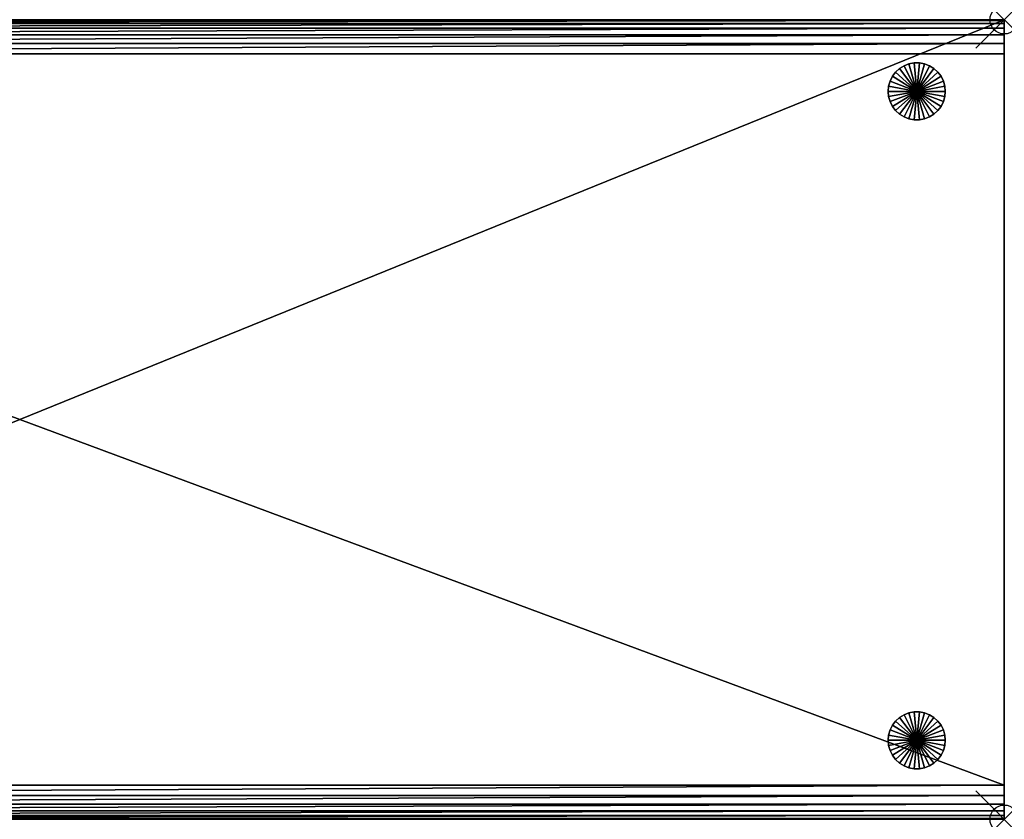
# Model space of a CAD drawing. Header units: inches. Extents: x 0 to 69, y -28 to 0.
# Tile 2 of 2: x 34.5 to 69, y -28 to 0. Entities that reach past the tile are written whole.
import ezdxf

# ---------------------------------------------------------------- set-up
doc = ezdxf.new("R2010")
doc.units = ezdxf.units.IN
doc.header["$MEASUREMENT"] = 0
doc.header["$PDMODE"] = 35
doc.header["$PDSIZE"] = 1
for name, color, linetype in [('A-FURN-3-NODE', 7, 'Continuous'), ('A-FURN-3-ST', 151, 'Continuous'), ('A-FURN-3-ST-LG', 252, 'Continuous')]:
    doc.layers.add(name, color=color, linetype=linetype)

msp = doc.modelspace()

# ---------------------------------------------------------------- linework, layer by layer
at = {"layer": 'A-FURN-3-NODE'}
for p in [(69, 0), (69, -28)]:
    msp.add_point(p, dxfattribs=at)

# ---------------------------------------------------------------- meshes
at = {"layer": 'A-FURN-3-ST'}
mesh = msp.add_polyface(dxfattribs=at)
corners = [(0, -28, 1.323), (69, -28, 1.323), (0, 0, 1.323), (69, 0, 1.323), (0, -27.7, 13.7), (0, -28, 12.8), (0, -27.967, 13.167), (0, -27.867, 13.467), (0, -26.8, 14), (0, -27.167, 13.967), (0, -27.467, 13.867), (69, -27.7, 13.7), (69, -26.8, 14), (69, -27.167, 13.967), (69, -27.467, 13.867), (69, -28, 12.8), (69, -27.967, 13.167), (69, -27.867, 13.467), (69, -0.3, 13.7), (69, 0, 12.8), (69, -0.033, 13.167), (69, -0.133, 13.467), (69, -1.2, 14), (69, -0.833, 13.967), (69, -0.533, 13.867), (0, -0.3, 13.7), (0, -1.2, 14), (0, -0.833, 13.967), (0, -0.533, 13.867), (0, 0, 12.8), (0, -0.033, 13.167), (0, -0.133, 13.467)]
mesh.append_faces([[corners[k] for k in face] for face in [(20, 18, 23), (23, 12, 14), (14, 17, 15), (23, 14, 15), (20, 23, 15), (3, 20, 15), (6, 4, 9), (9, 26, 28), (28, 31, 29), (9, 28, 29), (6, 9, 29), (0, 6, 29)]], dxfattribs={"vtx0": -1, "vtx1": -1, "vtx2": -1})
mesh.append_faces([[corners[k] for k in face] for face in [(1, 3, 15), (2, 0, 29)]], dxfattribs={"vtx1": -1})
mesh.append_faces([[corners[k] for k in face] for face in [(0, 2, 3), (3, 1, 0), (12, 22, 26), (26, 8, 12), (1, 15, 5), (5, 0, 1), (3, 19, 20), (20, 21, 18), (18, 24, 23), (23, 22, 12), (12, 13, 14), (14, 11, 17), (17, 16, 15), (2, 29, 19), (19, 3, 2), (0, 5, 6), (6, 7, 4), (4, 10, 9), (9, 8, 26), (26, 27, 28), (28, 25, 31), (31, 30, 29), (12, 8, 9), (9, 13, 12), (13, 9, 10), (10, 14, 13), (14, 10, 4), (4, 11, 14), (26, 22, 23), (23, 27, 26), (27, 23, 24), (24, 28, 27), (28, 24, 18), (18, 25, 28), (5, 15, 16), (16, 6, 5), (6, 16, 17), (17, 7, 6), (7, 17, 11), (11, 4, 7), (19, 29, 30), (30, 20, 19), (20, 30, 31), (31, 21, 20), (21, 31, 25), (25, 18, 21)]], dxfattribs={"vtx2": -1})
at = {"layer": 'A-FURN-3-ST-LG'}
mesh = msp.add_polyface(dxfattribs=at)
corners = [(65.931, -2.509, 0), (64.931, -2.509, 0), (64.948, -2.326, 0), (65.329, -1.711, 0), (65.192, -1.836, 0.3), (65.329, -1.711, 0.3), (65.192, -1.836, 0), (65.081, -1.983, 0.3), (65.081, -1.983, 0), (64.999, -2.148, 0.3), (64.999, -2.148, 0), (64.948, -2.326, 0.3), (64.931, -2.509, 0.3), (65.192, -1.836, 0.6), (65.329, -1.711, 0.6), (65.081, -1.983, 0.6), (64.999, -2.148, 0.6), (64.948, -2.326, 0.6), (64.931, -2.509, 0.6), (65.192, -1.836, 0.9), (65.329, -1.711, 0.9), (65.081, -1.983, 0.9), (64.999, -2.148, 0.9), (64.948, -2.326, 0.9), (64.931, -2.509, 0.9), (65.192, -1.836, 1.2), (65.329, -1.711, 1.2), (65.081, -1.983, 1.2), (64.999, -2.148, 1.2), (64.948, -2.326, 1.2), (64.931, -2.509, 1.2), (65.192, -1.836, 1.5), (65.081, -1.983, 1.5), (64.999, -2.148, 1.5), (64.948, -2.326, 1.5), (64.931, -2.509, 1.5), (65.931, -2.509, 1.5)]
mesh.append_faces([[corners[k] for k in face] for face in [(3, 4, 5), (6, 7, 4), (8, 9, 7), (10, 11, 9), (2, 12, 11), (5, 13, 14), (4, 15, 13), (7, 16, 15), (9, 17, 16), (11, 18, 17), (14, 19, 20), (13, 21, 19), (15, 22, 21), (16, 23, 22), (17, 24, 23), (20, 25, 26), (19, 27, 25), (21, 28, 27), (22, 29, 28), (23, 30, 29), (25, 32, 31), (27, 33, 32), (28, 34, 33), (29, 35, 34)]], dxfattribs={"vtx0": -1})
mesh.append_faces([[corners[k] for k in face] for face in [(0, 1, 2), (36, 34, 35)]], dxfattribs={"vtx0": -1, "vtx2": -1})
mesh.append_faces([[corners[k] for k in face] for face in [(3, 6, 4), (6, 8, 7), (8, 10, 9), (10, 2, 11), (2, 1, 12), (5, 4, 13), (4, 7, 15), (7, 9, 16), (9, 11, 17), (11, 12, 18), (14, 13, 19), (13, 15, 21), (15, 16, 22), (16, 17, 23), (17, 18, 24), (20, 19, 25), (19, 21, 27), (21, 22, 28), (22, 23, 29), (23, 24, 30), (26, 25, 31), (25, 27, 32), (27, 28, 33), (28, 29, 34), (29, 30, 35)]], dxfattribs={"vtx2": -1})
mesh = msp.add_polyface(dxfattribs=at)
corners = [(65.931, -2.509, 0), (65.839, -1.514, 0), (66.024, -1.514, 0), (65.658, -1.547, 0), (65.486, -1.614, 0), (65.329, -1.711, 0), (65.192, -1.836, 0), (65.081, -1.983, 0), (64.999, -2.148, 0), (64.948, -2.326, 0), (65.839, -1.514, 0.3), (65.658, -1.547, 0.3), (65.486, -1.614, 0.3), (65.329, -1.711, 0.3), (66.024, -1.514, 0.3), (65.839, -1.514, 0.6), (65.658, -1.547, 0.6), (65.486, -1.614, 0.6), (65.329, -1.711, 0.6), (66.024, -1.514, 0.6), (65.839, -1.514, 0.9), (65.658, -1.547, 0.9), (65.486, -1.614, 0.9), (65.329, -1.711, 0.9), (66.024, -1.514, 0.9), (65.839, -1.514, 1.2), (65.658, -1.547, 1.2), (65.486, -1.614, 1.2), (65.329, -1.711, 1.2), (66.024, -1.514, 1.2), (65.839, -1.514, 1.5), (65.658, -1.547, 1.5), (65.486, -1.614, 1.5), (65.329, -1.711, 1.5), (65.192, -1.836, 1.5), (65.931, -2.509, 1.5), (65.081, -1.983, 1.5), (64.999, -2.148, 1.5), (64.948, -2.326, 1.5)]
mesh.append_faces([[corners[k] for k in face] for face in [(1, 11, 10), (3, 12, 11), (4, 13, 12), (10, 16, 15), (11, 17, 16), (12, 18, 17), (15, 21, 20), (16, 22, 21), (17, 23, 22), (20, 26, 25), (21, 27, 26), (22, 28, 27), (25, 31, 30), (26, 32, 31), (27, 33, 32), (28, 34, 33)]], dxfattribs={"vtx0": -1})
mesh.append_faces([[corners[k] for k in face] for face in [(0, 1, 2), (0, 3, 1), (0, 4, 3), (0, 5, 4), (0, 6, 5), (0, 7, 6), (0, 8, 7), (0, 9, 8), (35, 30, 31), (35, 31, 32), (35, 32, 33), (35, 33, 34), (35, 34, 36), (35, 36, 37), (35, 37, 38)]], dxfattribs={"vtx0": -1, "vtx2": -1})
mesh.append_faces([[corners[k] for k in face] for face in [(2, 1, 10), (1, 3, 11), (3, 4, 12), (4, 5, 13), (14, 10, 15), (10, 11, 16), (11, 12, 17), (12, 13, 18), (19, 15, 20), (15, 16, 21), (16, 17, 22), (17, 18, 23), (24, 20, 25), (20, 21, 26), (21, 22, 27), (22, 23, 28), (29, 25, 30), (25, 26, 31), (26, 27, 32), (27, 28, 33)]], dxfattribs={"vtx2": -1})
mesh = msp.add_polyface(dxfattribs=at)
corners = [(65.931, -2.509, 0), (66.864, -2.148, 0), (66.914, -2.326, 0), (66.782, -1.983, 0), (66.67, -1.836, 0), (66.534, -1.711, 0), (66.377, -1.614, 0), (66.205, -1.547, 0), (66.024, -1.514, 0), (66.534, -1.711, 0.3), (66.377, -1.614, 0.3), (66.205, -1.547, 0.3), (66.024, -1.514, 0.3), (65.839, -1.514, 0.3), (66.377, -1.614, 0.6), (66.534, -1.711, 0.6), (66.205, -1.547, 0.6), (66.024, -1.514, 0.6), (65.839, -1.514, 0.6), (66.377, -1.614, 0.9), (66.534, -1.711, 0.9), (66.205, -1.547, 0.9), (66.024, -1.514, 0.9), (65.839, -1.514, 0.9), (66.377, -1.614, 1.2), (66.534, -1.711, 1.2), (66.205, -1.547, 1.2), (66.024, -1.514, 1.2), (65.839, -1.514, 1.2), (66.377, -1.614, 1.5), (66.534, -1.711, 1.5), (66.205, -1.547, 1.5), (66.024, -1.514, 1.5), (65.839, -1.514, 1.5), (65.931, -2.509, 1.5), (66.914, -2.326, 1.5), (66.864, -2.148, 1.5), (66.782, -1.983, 1.5), (66.67, -1.836, 1.5)]
mesh.append_faces([[corners[k] for k in face] for face in [(5, 10, 9), (6, 11, 10), (7, 12, 11), (8, 13, 12), (9, 14, 15), (10, 16, 14), (11, 17, 16), (12, 18, 17), (15, 19, 20), (14, 21, 19), (16, 22, 21), (17, 23, 22), (20, 24, 25), (19, 26, 24), (21, 27, 26), (22, 28, 27), (25, 29, 30), (24, 31, 29), (26, 32, 31), (27, 33, 32)]], dxfattribs={"vtx0": -1})
mesh.append_faces([[corners[k] for k in face] for face in [(0, 1, 2), (0, 3, 1), (0, 4, 3), (0, 5, 4), (0, 6, 5), (0, 7, 6), (0, 8, 7), (34, 35, 36), (34, 36, 37), (34, 37, 38), (34, 38, 30), (34, 30, 29), (34, 29, 31), (34, 31, 32), (34, 32, 33)]], dxfattribs={"vtx0": -1, "vtx2": -1})
mesh.append_faces([[corners[k] for k in face] for face in [(4, 5, 9), (5, 6, 10), (6, 7, 11), (7, 8, 12), (9, 10, 14), (10, 11, 16), (11, 12, 17), (15, 14, 19), (14, 16, 21), (16, 17, 22), (20, 19, 24), (19, 21, 26), (21, 22, 27), (25, 24, 29), (24, 26, 31), (26, 27, 32)]], dxfattribs={"vtx2": -1})
mesh = msp.add_polyface(dxfattribs=at)
corners = [(65.931, -2.509, 0), (66.914, -2.326, 0), (66.931, -2.509, 0), (66.914, -2.326, 0.3), (66.931, -2.509, 0.3), (66.864, -2.148, 0.3), (66.864, -2.148, 0), (66.782, -1.983, 0.3), (66.782, -1.983, 0), (66.67, -1.836, 0.3), (66.67, -1.836, 0), (66.534, -1.711, 0.3), (66.914, -2.326, 0.6), (66.931, -2.509, 0.6), (66.864, -2.148, 0.6), (66.782, -1.983, 0.6), (66.67, -1.836, 0.6), (66.534, -1.711, 0.6), (66.914, -2.326, 0.9), (66.931, -2.509, 0.9), (66.864, -2.148, 0.9), (66.782, -1.983, 0.9), (66.67, -1.836, 0.9), (66.534, -1.711, 0.9), (66.914, -2.326, 1.2), (66.931, -2.509, 1.2), (66.864, -2.148, 1.2), (66.782, -1.983, 1.2), (66.67, -1.836, 1.2), (66.534, -1.711, 1.2), (66.914, -2.326, 1.5), (66.931, -2.509, 1.5), (66.864, -2.148, 1.5), (66.782, -1.983, 1.5), (66.67, -1.836, 1.5), (66.534, -1.711, 1.5), (65.931, -2.509, 1.5)]
mesh.append_faces([[corners[k] for k in face] for face in [(2, 3, 4), (1, 5, 3), (6, 7, 5), (8, 9, 7), (10, 11, 9), (4, 12, 13), (3, 14, 12), (5, 15, 14), (7, 16, 15), (9, 17, 16), (13, 18, 19), (12, 20, 18), (14, 21, 20), (15, 22, 21), (16, 23, 22), (19, 24, 25), (18, 26, 24), (20, 27, 26), (21, 28, 27), (22, 29, 28), (25, 30, 31), (24, 32, 30), (26, 33, 32), (27, 34, 33), (28, 35, 34)]], dxfattribs={"vtx0": -1})
mesh.append_faces([[corners[k] for k in face] for face in [(0, 1, 2), (36, 31, 30)]], dxfattribs={"vtx0": -1, "vtx2": -1})
mesh.append_faces([[corners[k] for k in face] for face in [(2, 1, 3), (1, 6, 5), (6, 8, 7), (8, 10, 9), (4, 3, 12), (3, 5, 14), (5, 7, 15), (7, 9, 16), (9, 11, 17), (13, 12, 18), (12, 14, 20), (14, 15, 21), (15, 16, 22), (16, 17, 23), (19, 18, 24), (18, 20, 26), (20, 21, 27), (21, 22, 28), (22, 23, 29), (25, 24, 30), (24, 26, 32), (26, 27, 33), (27, 28, 34), (28, 29, 35)]], dxfattribs={"vtx2": -1})
mesh = msp.add_polyface(dxfattribs=at)
corners = [(65.931, -2.509, 0), (64.948, -2.693, 0), (64.931, -2.509, 0), (64.948, -2.693, 0.3), (64.931, -2.509, 0.3), (64.999, -2.87, 0.3), (64.999, -2.87, 0), (65.081, -3.036, 0.3), (65.081, -3.036, 0), (65.192, -3.183, 0.3), (65.192, -3.183, 0), (65.329, -3.307, 0.3), (65.329, -3.307, 0), (64.948, -2.693, 0.6), (64.931, -2.509, 0.6), (64.999, -2.87, 0.6), (65.081, -3.036, 0.6), (65.192, -3.183, 0.6), (65.329, -3.307, 0.6), (64.948, -2.693, 0.9), (64.931, -2.509, 0.9), (64.999, -2.87, 0.9), (65.081, -3.036, 0.9), (65.192, -3.183, 0.9), (65.329, -3.307, 0.9), (64.948, -2.693, 1.2), (64.931, -2.509, 1.2), (64.999, -2.87, 1.2), (65.081, -3.036, 1.2), (65.192, -3.183, 1.2), (65.329, -3.307, 1.2), (64.948, -2.693, 1.5), (64.931, -2.509, 1.5), (64.999, -2.87, 1.5), (65.081, -3.036, 1.5), (65.192, -3.183, 1.5), (65.329, -3.307, 1.5), (65.931, -2.509, 1.5)]
mesh.append_faces([[corners[k] for k in face] for face in [(2, 3, 4), (1, 5, 3), (6, 7, 5), (8, 9, 7), (10, 11, 9), (4, 13, 14), (3, 15, 13), (5, 16, 15), (7, 17, 16), (9, 18, 17), (14, 19, 20), (13, 21, 19), (15, 22, 21), (16, 23, 22), (17, 24, 23), (20, 25, 26), (19, 27, 25), (21, 28, 27), (22, 29, 28), (23, 30, 29), (26, 31, 32), (25, 33, 31), (27, 34, 33), (28, 35, 34), (29, 36, 35)]], dxfattribs={"vtx0": -1})
mesh.append_faces([[corners[k] for k in face] for face in [(0, 1, 2), (37, 32, 31)]], dxfattribs={"vtx0": -1, "vtx2": -1})
mesh.append_faces([[corners[k] for k in face] for face in [(2, 1, 3), (1, 6, 5), (6, 8, 7), (8, 10, 9), (10, 12, 11), (4, 3, 13), (3, 5, 15), (5, 7, 16), (7, 9, 17), (9, 11, 18), (14, 13, 19), (13, 15, 21), (15, 16, 22), (16, 17, 23), (17, 18, 24), (20, 19, 25), (19, 21, 27), (21, 22, 28), (22, 23, 29), (23, 24, 30), (26, 25, 31), (25, 27, 33), (27, 28, 34), (28, 29, 35)]], dxfattribs={"vtx2": -1})
mesh = msp.add_polyface(dxfattribs=at)
corners = [(65.931, -2.509, 0), (64.999, -2.87, 0), (64.948, -2.693, 0), (65.081, -3.036, 0), (65.192, -3.183, 0), (65.329, -3.307, 0), (65.486, -3.404, 0), (65.658, -3.471, 0), (65.839, -3.505, 0), (66.024, -3.505, 0), (65.486, -3.404, 0.3), (65.329, -3.307, 0.3), (65.658, -3.471, 0.3), (65.839, -3.505, 0.3), (66.024, -3.505, 0.3), (65.486, -3.404, 0.6), (65.329, -3.307, 0.6), (65.658, -3.471, 0.6), (65.839, -3.505, 0.6), (66.024, -3.505, 0.6), (65.486, -3.404, 0.9), (65.329, -3.307, 0.9), (65.658, -3.471, 0.9), (65.839, -3.505, 0.9), (66.024, -3.505, 0.9), (65.486, -3.404, 1.2), (65.329, -3.307, 1.2), (65.658, -3.471, 1.2), (65.839, -3.505, 1.2), (66.024, -3.505, 1.2), (65.192, -3.183, 1.2), (65.329, -3.307, 1.5), (65.486, -3.404, 1.5), (65.658, -3.471, 1.5), (65.839, -3.505, 1.5), (66.024, -3.505, 1.5), (65.931, -2.509, 1.5), (64.948, -2.693, 1.5), (64.999, -2.87, 1.5), (65.081, -3.036, 1.5), (65.192, -3.183, 1.5)]
mesh.append_faces([[corners[k] for k in face] for face in [(5, 10, 11), (6, 12, 10), (7, 13, 12), (8, 14, 13), (11, 15, 16), (10, 17, 15), (12, 18, 17), (13, 19, 18), (16, 20, 21), (15, 22, 20), (17, 23, 22), (18, 24, 23), (21, 25, 26), (20, 27, 25), (22, 28, 27), (23, 29, 28), (26, 32, 31), (25, 33, 32), (27, 34, 33), (28, 35, 34)]], dxfattribs={"vtx0": -1})
mesh.append_faces([[corners[k] for k in face] for face in [(0, 1, 2), (0, 3, 1), (0, 4, 3), (0, 5, 4), (0, 6, 5), (0, 7, 6), (0, 8, 7), (0, 9, 8), (36, 37, 38), (36, 38, 39), (36, 39, 40), (36, 40, 31), (36, 31, 32), (36, 32, 33), (36, 33, 34)]], dxfattribs={"vtx0": -1, "vtx2": -1})
mesh.append_faces([[corners[k] for k in face] for face in [(5, 6, 10), (6, 7, 12), (7, 8, 13), (11, 10, 15), (10, 12, 17), (12, 13, 18), (16, 15, 20), (15, 17, 22), (17, 18, 23), (21, 20, 25), (20, 22, 27), (22, 23, 28), (30, 26, 31), (26, 25, 32), (25, 27, 33), (27, 28, 34)]], dxfattribs={"vtx2": -1})
mesh = msp.add_polyface(dxfattribs=at)
corners = [(65.931, -2.509, 0), (66.205, -3.471, 0), (66.024, -3.505, 0), (66.377, -3.404, 0), (66.534, -3.307, 0), (66.67, -3.183, 0), (66.782, -3.036, 0), (66.864, -2.87, 0), (66.914, -2.693, 0), (65.839, -3.505, 0), (66.024, -3.505, 0.3), (66.205, -3.471, 0.3), (66.377, -3.404, 0.3), (66.534, -3.307, 0.3), (66.67, -3.183, 0.3), (65.839, -3.505, 0.3), (66.024, -3.505, 0.6), (66.205, -3.471, 0.6), (66.377, -3.404, 0.6), (66.534, -3.307, 0.6), (65.839, -3.505, 0.6), (66.024, -3.505, 0.9), (66.205, -3.471, 0.9), (66.377, -3.404, 0.9), (66.534, -3.307, 0.9), (65.839, -3.505, 0.9), (66.024, -3.505, 1.2), (66.205, -3.471, 1.2), (66.377, -3.404, 1.2), (66.534, -3.307, 1.2), (65.839, -3.505, 1.2), (66.024, -3.505, 1.5), (66.205, -3.471, 1.5), (66.377, -3.404, 1.5), (66.534, -3.307, 1.5), (65.931, -2.509, 1.5), (65.839, -3.505, 1.5), (66.67, -3.183, 1.5), (66.782, -3.036, 1.5), (66.864, -2.87, 1.5), (66.914, -2.693, 1.5)]
mesh.append_faces([[corners[k] for k in face] for face in [(2, 11, 10), (1, 12, 11), (3, 13, 12), (4, 14, 13), (10, 17, 16), (11, 18, 17), (12, 19, 18), (16, 22, 21), (17, 23, 22), (18, 24, 23), (21, 27, 26), (22, 28, 27), (23, 29, 28), (26, 32, 31), (27, 33, 32), (28, 34, 33)]], dxfattribs={"vtx0": -1})
mesh.append_faces([[corners[k] for k in face] for face in [(0, 1, 2), (0, 3, 1), (0, 4, 3), (0, 5, 4), (0, 6, 5), (0, 7, 6), (0, 8, 7), (35, 36, 31), (35, 31, 32), (35, 32, 33), (35, 33, 34), (35, 34, 37), (35, 37, 38), (35, 38, 39), (35, 39, 40)]], dxfattribs={"vtx0": -1, "vtx2": -1})
mesh.append_faces([[corners[k] for k in face] for face in [(9, 2, 10), (2, 1, 11), (1, 3, 12), (3, 4, 13), (15, 10, 16), (10, 11, 17), (11, 12, 18), (12, 13, 19), (20, 16, 21), (16, 17, 22), (17, 18, 23), (18, 19, 24), (25, 21, 26), (21, 22, 27), (22, 23, 28), (23, 24, 29), (30, 26, 31), (26, 27, 32), (27, 28, 33), (28, 29, 34)]], dxfattribs={"vtx2": -1})
mesh = msp.add_polyface(dxfattribs=at)
corners = [(65.931, -2.509, 0), (66.931, -2.509, 0), (66.914, -2.693, 0), (66.534, -3.307, 0), (66.67, -3.183, 0), (66.67, -3.183, 0.3), (66.782, -3.036, 0.3), (66.782, -3.036, 0), (66.864, -2.87, 0.3), (66.864, -2.87, 0), (66.914, -2.693, 0.3), (66.931, -2.509, 0.3), (66.534, -3.307, 0.3), (66.67, -3.183, 0.6), (66.534, -3.307, 0.6), (66.782, -3.036, 0.6), (66.864, -2.87, 0.6), (66.914, -2.693, 0.6), (66.931, -2.509, 0.6), (66.67, -3.183, 0.9), (66.534, -3.307, 0.9), (66.782, -3.036, 0.9), (66.864, -2.87, 0.9), (66.914, -2.693, 0.9), (66.931, -2.509, 0.9), (66.67, -3.183, 1.2), (66.534, -3.307, 1.2), (66.782, -3.036, 1.2), (66.864, -2.87, 1.2), (66.914, -2.693, 1.2), (66.931, -2.509, 1.2), (66.67, -3.183, 1.5), (66.534, -3.307, 1.5), (66.782, -3.036, 1.5), (66.864, -2.87, 1.5), (66.914, -2.693, 1.5), (66.931, -2.509, 1.5), (65.931, -2.509, 1.5)]
mesh.append_faces([[corners[k] for k in face] for face in [(4, 6, 5), (7, 8, 6), (9, 10, 8), (2, 11, 10), (12, 13, 14), (5, 15, 13), (6, 16, 15), (8, 17, 16), (10, 18, 17), (14, 19, 20), (13, 21, 19), (15, 22, 21), (16, 23, 22), (17, 24, 23), (20, 25, 26), (19, 27, 25), (21, 28, 27), (22, 29, 28), (23, 30, 29), (26, 31, 32), (25, 33, 31), (27, 34, 33), (28, 35, 34), (29, 36, 35)]], dxfattribs={"vtx0": -1})
mesh.append_faces([[corners[k] for k in face] for face in [(0, 1, 2), (37, 35, 36)]], dxfattribs={"vtx0": -1, "vtx2": -1})
mesh.append_faces([[corners[k] for k in face] for face in [(3, 4, 5), (4, 7, 6), (7, 9, 8), (9, 2, 10), (2, 1, 11), (12, 5, 13), (5, 6, 15), (6, 8, 16), (8, 10, 17), (10, 11, 18), (14, 13, 19), (13, 15, 21), (15, 16, 22), (16, 17, 23), (17, 18, 24), (20, 19, 25), (19, 21, 27), (21, 22, 28), (22, 23, 29), (23, 24, 30), (26, 25, 31), (25, 27, 33), (27, 28, 34), (28, 29, 35), (29, 30, 36)]], dxfattribs={"vtx2": -1})
mesh = msp.add_polyface(dxfattribs=at)
corners = [(65.931, -25.234, 0), (64.931, -25.234, 0), (64.948, -25.05, 0), (65.329, -24.436, 0), (65.192, -24.56, 0.3), (65.329, -24.436, 0.3), (65.192, -24.56, 0), (65.081, -24.707, 0.3), (65.081, -24.707, 0), (64.999, -24.873, 0.3), (64.999, -24.873, 0), (64.948, -25.05, 0.3), (64.931, -25.234, 0.3), (65.192, -24.56, 0.6), (65.329, -24.436, 0.6), (65.081, -24.707, 0.6), (64.999, -24.873, 0.6), (64.948, -25.05, 0.6), (64.931, -25.234, 0.6), (65.192, -24.56, 0.9), (65.329, -24.436, 0.9), (65.081, -24.707, 0.9), (64.999, -24.873, 0.9), (64.948, -25.05, 0.9), (64.931, -25.234, 0.9), (65.192, -24.56, 1.2), (65.329, -24.436, 1.2), (65.081, -24.707, 1.2), (64.999, -24.873, 1.2), (64.948, -25.05, 1.2), (64.931, -25.234, 1.2), (65.192, -24.56, 1.5), (65.081, -24.707, 1.5), (64.999, -24.873, 1.5), (64.948, -25.05, 1.5), (64.931, -25.234, 1.5), (65.931, -25.234, 1.5)]
mesh.append_faces([[corners[k] for k in face] for face in [(3, 4, 5), (6, 7, 4), (8, 9, 7), (10, 11, 9), (2, 12, 11), (5, 13, 14), (4, 15, 13), (7, 16, 15), (9, 17, 16), (11, 18, 17), (14, 19, 20), (13, 21, 19), (15, 22, 21), (16, 23, 22), (17, 24, 23), (20, 25, 26), (19, 27, 25), (21, 28, 27), (22, 29, 28), (23, 30, 29), (25, 32, 31), (27, 33, 32), (28, 34, 33), (29, 35, 34)]], dxfattribs={"vtx0": -1})
mesh.append_faces([[corners[k] for k in face] for face in [(0, 1, 2), (36, 34, 35)]], dxfattribs={"vtx0": -1, "vtx2": -1})
mesh.append_faces([[corners[k] for k in face] for face in [(3, 6, 4), (6, 8, 7), (8, 10, 9), (10, 2, 11), (2, 1, 12), (5, 4, 13), (4, 7, 15), (7, 9, 16), (9, 11, 17), (11, 12, 18), (14, 13, 19), (13, 15, 21), (15, 16, 22), (16, 17, 23), (17, 18, 24), (20, 19, 25), (19, 21, 27), (21, 22, 28), (22, 23, 29), (23, 24, 30), (26, 25, 31), (25, 27, 32), (27, 28, 33), (28, 29, 34), (29, 30, 35)]], dxfattribs={"vtx2": -1})
mesh = msp.add_polyface(dxfattribs=at)
corners = [(65.931, -25.234, 0), (65.839, -24.238, 0), (66.024, -24.238, 0), (65.658, -24.272, 0), (65.486, -24.339, 0), (65.329, -24.436, 0), (65.192, -24.56, 0), (65.081, -24.707, 0), (64.999, -24.873, 0), (64.948, -25.05, 0), (65.839, -24.238, 0.3), (65.658, -24.272, 0.3), (65.486, -24.339, 0.3), (65.329, -24.436, 0.3), (66.024, -24.238, 0.3), (65.839, -24.238, 0.6), (65.658, -24.272, 0.6), (65.486, -24.339, 0.6), (65.329, -24.436, 0.6), (66.024, -24.238, 0.6), (65.839, -24.238, 0.9), (65.658, -24.272, 0.9), (65.486, -24.339, 0.9), (65.329, -24.436, 0.9), (66.024, -24.238, 0.9), (65.839, -24.238, 1.2), (65.658, -24.272, 1.2), (65.486, -24.339, 1.2), (65.329, -24.436, 1.2), (66.024, -24.238, 1.2), (65.839, -24.238, 1.5), (65.658, -24.272, 1.5), (65.486, -24.339, 1.5), (65.329, -24.436, 1.5), (65.192, -24.56, 1.5), (65.931, -25.234, 1.5), (65.081, -24.707, 1.5), (64.999, -24.873, 1.5), (64.948, -25.05, 1.5)]
mesh.append_faces([[corners[k] for k in face] for face in [(1, 11, 10), (3, 12, 11), (4, 13, 12), (10, 16, 15), (11, 17, 16), (12, 18, 17), (15, 21, 20), (16, 22, 21), (17, 23, 22), (20, 26, 25), (21, 27, 26), (22, 28, 27), (25, 31, 30), (26, 32, 31), (27, 33, 32), (28, 34, 33)]], dxfattribs={"vtx0": -1})
mesh.append_faces([[corners[k] for k in face] for face in [(0, 1, 2), (0, 3, 1), (0, 4, 3), (0, 5, 4), (0, 6, 5), (0, 7, 6), (0, 8, 7), (0, 9, 8), (35, 30, 31), (35, 31, 32), (35, 32, 33), (35, 33, 34), (35, 34, 36), (35, 36, 37), (35, 37, 38)]], dxfattribs={"vtx0": -1, "vtx2": -1})
mesh.append_faces([[corners[k] for k in face] for face in [(2, 1, 10), (1, 3, 11), (3, 4, 12), (4, 5, 13), (14, 10, 15), (10, 11, 16), (11, 12, 17), (12, 13, 18), (19, 15, 20), (15, 16, 21), (16, 17, 22), (17, 18, 23), (24, 20, 25), (20, 21, 26), (21, 22, 27), (22, 23, 28), (29, 25, 30), (25, 26, 31), (26, 27, 32), (27, 28, 33)]], dxfattribs={"vtx2": -1})
mesh = msp.add_polyface(dxfattribs=at)
corners = [(65.931, -25.234, 0), (66.864, -24.873, 0), (66.914, -25.05, 0), (66.782, -24.707, 0), (66.67, -24.56, 0), (66.534, -24.436, 0), (66.377, -24.339, 0), (66.205, -24.272, 0), (66.024, -24.238, 0), (66.534, -24.436, 0.3), (66.377, -24.339, 0.3), (66.205, -24.272, 0.3), (66.024, -24.238, 0.3), (65.839, -24.238, 0.3), (66.377, -24.339, 0.6), (66.534, -24.436, 0.6), (66.205, -24.272, 0.6), (66.024, -24.238, 0.6), (65.839, -24.238, 0.6), (66.377, -24.339, 0.9), (66.534, -24.436, 0.9), (66.205, -24.272, 0.9), (66.024, -24.238, 0.9), (65.839, -24.238, 0.9), (66.377, -24.339, 1.2), (66.534, -24.436, 1.2), (66.205, -24.272, 1.2), (66.024, -24.238, 1.2), (65.839, -24.238, 1.2), (66.377, -24.339, 1.5), (66.534, -24.436, 1.5), (66.205, -24.272, 1.5), (66.024, -24.238, 1.5), (65.839, -24.238, 1.5), (65.931, -25.234, 1.5), (66.914, -25.05, 1.5), (66.864, -24.873, 1.5), (66.782, -24.707, 1.5), (66.67, -24.56, 1.5)]
mesh.append_faces([[corners[k] for k in face] for face in [(5, 10, 9), (6, 11, 10), (7, 12, 11), (8, 13, 12), (9, 14, 15), (10, 16, 14), (11, 17, 16), (12, 18, 17), (15, 19, 20), (14, 21, 19), (16, 22, 21), (17, 23, 22), (20, 24, 25), (19, 26, 24), (21, 27, 26), (22, 28, 27), (25, 29, 30), (24, 31, 29), (26, 32, 31), (27, 33, 32)]], dxfattribs={"vtx0": -1})
mesh.append_faces([[corners[k] for k in face] for face in [(0, 1, 2), (0, 3, 1), (0, 4, 3), (0, 5, 4), (0, 6, 5), (0, 7, 6), (0, 8, 7), (34, 35, 36), (34, 36, 37), (34, 37, 38), (34, 38, 30), (34, 30, 29), (34, 29, 31), (34, 31, 32), (34, 32, 33)]], dxfattribs={"vtx0": -1, "vtx2": -1})
mesh.append_faces([[corners[k] for k in face] for face in [(4, 5, 9), (5, 6, 10), (6, 7, 11), (7, 8, 12), (9, 10, 14), (10, 11, 16), (11, 12, 17), (15, 14, 19), (14, 16, 21), (16, 17, 22), (20, 19, 24), (19, 21, 26), (21, 22, 27), (25, 24, 29), (24, 26, 31), (26, 27, 32)]], dxfattribs={"vtx2": -1})
mesh = msp.add_polyface(dxfattribs=at)
corners = [(65.931, -25.234, 0), (66.914, -25.05, 0), (66.931, -25.234, 0), (66.914, -25.05, 0.3), (66.931, -25.234, 0.3), (66.864, -24.873, 0.3), (66.864, -24.873, 0), (66.782, -24.707, 0.3), (66.782, -24.707, 0), (66.67, -24.56, 0.3), (66.67, -24.56, 0), (66.534, -24.436, 0.3), (66.914, -25.05, 0.6), (66.931, -25.234, 0.6), (66.864, -24.873, 0.6), (66.782, -24.707, 0.6), (66.67, -24.56, 0.6), (66.534, -24.436, 0.6), (66.914, -25.05, 0.9), (66.931, -25.234, 0.9), (66.864, -24.873, 0.9), (66.782, -24.707, 0.9), (66.67, -24.56, 0.9), (66.534, -24.436, 0.9), (66.914, -25.05, 1.2), (66.931, -25.234, 1.2), (66.864, -24.873, 1.2), (66.782, -24.707, 1.2), (66.67, -24.56, 1.2), (66.534, -24.436, 1.2), (66.914, -25.05, 1.5), (66.931, -25.234, 1.5), (66.864, -24.873, 1.5), (66.782, -24.707, 1.5), (66.67, -24.56, 1.5), (66.534, -24.436, 1.5), (65.931, -25.234, 1.5)]
mesh.append_faces([[corners[k] for k in face] for face in [(2, 3, 4), (1, 5, 3), (6, 7, 5), (8, 9, 7), (10, 11, 9), (4, 12, 13), (3, 14, 12), (5, 15, 14), (7, 16, 15), (9, 17, 16), (13, 18, 19), (12, 20, 18), (14, 21, 20), (15, 22, 21), (16, 23, 22), (19, 24, 25), (18, 26, 24), (20, 27, 26), (21, 28, 27), (22, 29, 28), (25, 30, 31), (24, 32, 30), (26, 33, 32), (27, 34, 33), (28, 35, 34)]], dxfattribs={"vtx0": -1})
mesh.append_faces([[corners[k] for k in face] for face in [(0, 1, 2), (36, 31, 30)]], dxfattribs={"vtx0": -1, "vtx2": -1})
mesh.append_faces([[corners[k] for k in face] for face in [(2, 1, 3), (1, 6, 5), (6, 8, 7), (8, 10, 9), (4, 3, 12), (3, 5, 14), (5, 7, 15), (7, 9, 16), (9, 11, 17), (13, 12, 18), (12, 14, 20), (14, 15, 21), (15, 16, 22), (16, 17, 23), (19, 18, 24), (18, 20, 26), (20, 21, 27), (21, 22, 28), (22, 23, 29), (25, 24, 30), (24, 26, 32), (26, 27, 33), (27, 28, 34), (28, 29, 35)]], dxfattribs={"vtx2": -1})
mesh = msp.add_polyface(dxfattribs=at)
corners = [(65.931, -25.234, 0), (64.948, -25.418, 0), (64.931, -25.234, 0), (64.948, -25.418, 0.3), (64.931, -25.234, 0.3), (64.999, -25.595, 0.3), (64.999, -25.595, 0), (65.081, -25.76, 0.3), (65.081, -25.76, 0), (65.192, -25.908, 0.3), (65.192, -25.908, 0), (65.329, -26.032, 0.3), (65.329, -26.032, 0), (64.948, -25.418, 0.6), (64.931, -25.234, 0.6), (64.999, -25.595, 0.6), (65.081, -25.76, 0.6), (65.192, -25.908, 0.6), (65.329, -26.032, 0.6), (64.948, -25.418, 0.9), (64.931, -25.234, 0.9), (64.999, -25.595, 0.9), (65.081, -25.76, 0.9), (65.192, -25.908, 0.9), (65.329, -26.032, 0.9), (64.948, -25.418, 1.2), (64.931, -25.234, 1.2), (64.999, -25.595, 1.2), (65.081, -25.76, 1.2), (65.192, -25.908, 1.2), (65.329, -26.032, 1.2), (64.948, -25.418, 1.5), (64.931, -25.234, 1.5), (64.999, -25.595, 1.5), (65.081, -25.76, 1.5), (65.192, -25.908, 1.5), (65.329, -26.032, 1.5), (65.931, -25.234, 1.5)]
mesh.append_faces([[corners[k] for k in face] for face in [(2, 3, 4), (1, 5, 3), (6, 7, 5), (8, 9, 7), (10, 11, 9), (4, 13, 14), (3, 15, 13), (5, 16, 15), (7, 17, 16), (9, 18, 17), (14, 19, 20), (13, 21, 19), (15, 22, 21), (16, 23, 22), (17, 24, 23), (20, 25, 26), (19, 27, 25), (21, 28, 27), (22, 29, 28), (23, 30, 29), (26, 31, 32), (25, 33, 31), (27, 34, 33), (28, 35, 34), (29, 36, 35)]], dxfattribs={"vtx0": -1})
mesh.append_faces([[corners[k] for k in face] for face in [(0, 1, 2), (37, 32, 31)]], dxfattribs={"vtx0": -1, "vtx2": -1})
mesh.append_faces([[corners[k] for k in face] for face in [(2, 1, 3), (1, 6, 5), (6, 8, 7), (8, 10, 9), (10, 12, 11), (4, 3, 13), (3, 5, 15), (5, 7, 16), (7, 9, 17), (9, 11, 18), (14, 13, 19), (13, 15, 21), (15, 16, 22), (16, 17, 23), (17, 18, 24), (20, 19, 25), (19, 21, 27), (21, 22, 28), (22, 23, 29), (23, 24, 30), (26, 25, 31), (25, 27, 33), (27, 28, 34), (28, 29, 35)]], dxfattribs={"vtx2": -1})
mesh = msp.add_polyface(dxfattribs=at)
corners = [(65.931, -25.234, 0), (64.999, -25.595, 0), (64.948, -25.418, 0), (65.081, -25.76, 0), (65.192, -25.908, 0), (65.329, -26.032, 0), (65.486, -26.129, 0), (65.658, -26.196, 0), (65.839, -26.23, 0), (66.024, -26.23, 0), (65.486, -26.129, 0.3), (65.329, -26.032, 0.3), (65.658, -26.196, 0.3), (65.839, -26.23, 0.3), (66.024, -26.23, 0.3), (65.486, -26.129, 0.6), (65.329, -26.032, 0.6), (65.658, -26.196, 0.6), (65.839, -26.23, 0.6), (66.024, -26.23, 0.6), (65.486, -26.129, 0.9), (65.329, -26.032, 0.9), (65.658, -26.196, 0.9), (65.839, -26.23, 0.9), (66.024, -26.23, 0.9), (65.486, -26.129, 1.2), (65.329, -26.032, 1.2), (65.658, -26.196, 1.2), (65.839, -26.23, 1.2), (66.024, -26.23, 1.2), (65.192, -25.908, 1.2), (65.329, -26.032, 1.5), (65.486, -26.129, 1.5), (65.658, -26.196, 1.5), (65.839, -26.23, 1.5), (66.024, -26.23, 1.5), (65.931, -25.234, 1.5), (64.948, -25.418, 1.5), (64.999, -25.595, 1.5), (65.081, -25.76, 1.5), (65.192, -25.908, 1.5)]
mesh.append_faces([[corners[k] for k in face] for face in [(5, 10, 11), (6, 12, 10), (7, 13, 12), (8, 14, 13), (11, 15, 16), (10, 17, 15), (12, 18, 17), (13, 19, 18), (16, 20, 21), (15, 22, 20), (17, 23, 22), (18, 24, 23), (21, 25, 26), (20, 27, 25), (22, 28, 27), (23, 29, 28), (26, 32, 31), (25, 33, 32), (27, 34, 33), (28, 35, 34)]], dxfattribs={"vtx0": -1})
mesh.append_faces([[corners[k] for k in face] for face in [(0, 1, 2), (0, 3, 1), (0, 4, 3), (0, 5, 4), (0, 6, 5), (0, 7, 6), (0, 8, 7), (0, 9, 8), (36, 37, 38), (36, 38, 39), (36, 39, 40), (36, 40, 31), (36, 31, 32), (36, 32, 33), (36, 33, 34)]], dxfattribs={"vtx0": -1, "vtx2": -1})
mesh.append_faces([[corners[k] for k in face] for face in [(5, 6, 10), (6, 7, 12), (7, 8, 13), (11, 10, 15), (10, 12, 17), (12, 13, 18), (16, 15, 20), (15, 17, 22), (17, 18, 23), (21, 20, 25), (20, 22, 27), (22, 23, 28), (30, 26, 31), (26, 25, 32), (25, 27, 33), (27, 28, 34)]], dxfattribs={"vtx2": -1})
mesh = msp.add_polyface(dxfattribs=at)
corners = [(65.931, -25.234, 0), (66.205, -26.196, 0), (66.024, -26.23, 0), (66.377, -26.129, 0), (66.534, -26.032, 0), (66.67, -25.908, 0), (66.782, -25.76, 0), (66.864, -25.595, 0), (66.914, -25.418, 0), (65.839, -26.23, 0), (66.024, -26.23, 0.3), (66.205, -26.196, 0.3), (66.377, -26.129, 0.3), (66.534, -26.032, 0.3), (66.67, -25.908, 0.3), (65.839, -26.23, 0.3), (66.024, -26.23, 0.6), (66.205, -26.196, 0.6), (66.377, -26.129, 0.6), (66.534, -26.032, 0.6), (65.839, -26.23, 0.6), (66.024, -26.23, 0.9), (66.205, -26.196, 0.9), (66.377, -26.129, 0.9), (66.534, -26.032, 0.9), (65.839, -26.23, 0.9), (66.024, -26.23, 1.2), (66.205, -26.196, 1.2), (66.377, -26.129, 1.2), (66.534, -26.032, 1.2), (65.839, -26.23, 1.2), (66.024, -26.23, 1.5), (66.205, -26.196, 1.5), (66.377, -26.129, 1.5), (66.534, -26.032, 1.5), (65.931, -25.234, 1.5), (65.839, -26.23, 1.5), (66.67, -25.908, 1.5), (66.782, -25.76, 1.5), (66.864, -25.595, 1.5), (66.914, -25.418, 1.5)]
mesh.append_faces([[corners[k] for k in face] for face in [(2, 11, 10), (1, 12, 11), (3, 13, 12), (4, 14, 13), (10, 17, 16), (11, 18, 17), (12, 19, 18), (16, 22, 21), (17, 23, 22), (18, 24, 23), (21, 27, 26), (22, 28, 27), (23, 29, 28), (26, 32, 31), (27, 33, 32), (28, 34, 33)]], dxfattribs={"vtx0": -1})
mesh.append_faces([[corners[k] for k in face] for face in [(0, 1, 2), (0, 3, 1), (0, 4, 3), (0, 5, 4), (0, 6, 5), (0, 7, 6), (0, 8, 7), (35, 36, 31), (35, 31, 32), (35, 32, 33), (35, 33, 34), (35, 34, 37), (35, 37, 38), (35, 38, 39), (35, 39, 40)]], dxfattribs={"vtx0": -1, "vtx2": -1})
mesh.append_faces([[corners[k] for k in face] for face in [(9, 2, 10), (2, 1, 11), (1, 3, 12), (3, 4, 13), (15, 10, 16), (10, 11, 17), (11, 12, 18), (12, 13, 19), (20, 16, 21), (16, 17, 22), (17, 18, 23), (18, 19, 24), (25, 21, 26), (21, 22, 27), (22, 23, 28), (23, 24, 29), (30, 26, 31), (26, 27, 32), (27, 28, 33), (28, 29, 34)]], dxfattribs={"vtx2": -1})
mesh = msp.add_polyface(dxfattribs=at)
corners = [(65.931, -25.234, 0), (66.931, -25.234, 0), (66.914, -25.418, 0), (66.534, -26.032, 0), (66.67, -25.908, 0), (66.67, -25.908, 0.3), (66.782, -25.76, 0.3), (66.782, -25.76, 0), (66.864, -25.595, 0.3), (66.864, -25.595, 0), (66.914, -25.418, 0.3), (66.931, -25.234, 0.3), (66.534, -26.032, 0.3), (66.67, -25.908, 0.6), (66.534, -26.032, 0.6), (66.782, -25.76, 0.6), (66.864, -25.595, 0.6), (66.914, -25.418, 0.6), (66.931, -25.234, 0.6), (66.67, -25.908, 0.9), (66.534, -26.032, 0.9), (66.782, -25.76, 0.9), (66.864, -25.595, 0.9), (66.914, -25.418, 0.9), (66.931, -25.234, 0.9), (66.67, -25.908, 1.2), (66.534, -26.032, 1.2), (66.782, -25.76, 1.2), (66.864, -25.595, 1.2), (66.914, -25.418, 1.2), (66.931, -25.234, 1.2), (66.67, -25.908, 1.5), (66.534, -26.032, 1.5), (66.782, -25.76, 1.5), (66.864, -25.595, 1.5), (66.914, -25.418, 1.5), (66.931, -25.234, 1.5), (65.931, -25.234, 1.5)]
mesh.append_faces([[corners[k] for k in face] for face in [(4, 6, 5), (7, 8, 6), (9, 10, 8), (2, 11, 10), (12, 13, 14), (5, 15, 13), (6, 16, 15), (8, 17, 16), (10, 18, 17), (14, 19, 20), (13, 21, 19), (15, 22, 21), (16, 23, 22), (17, 24, 23), (20, 25, 26), (19, 27, 25), (21, 28, 27), (22, 29, 28), (23, 30, 29), (26, 31, 32), (25, 33, 31), (27, 34, 33), (28, 35, 34), (29, 36, 35)]], dxfattribs={"vtx0": -1})
mesh.append_faces([[corners[k] for k in face] for face in [(0, 1, 2), (37, 35, 36)]], dxfattribs={"vtx0": -1, "vtx2": -1})
mesh.append_faces([[corners[k] for k in face] for face in [(3, 4, 5), (4, 7, 6), (7, 9, 8), (9, 2, 10), (2, 1, 11), (12, 5, 13), (5, 6, 15), (6, 8, 16), (8, 10, 17), (10, 11, 18), (14, 13, 19), (13, 15, 21), (15, 16, 22), (16, 17, 23), (17, 18, 24), (20, 19, 25), (19, 21, 27), (21, 22, 28), (22, 23, 29), (23, 24, 30), (26, 25, 31), (25, 27, 33), (27, 28, 34), (28, 29, 35), (29, 30, 36)]], dxfattribs={"vtx2": -1})

doc.saveas('drawing.dxf')
